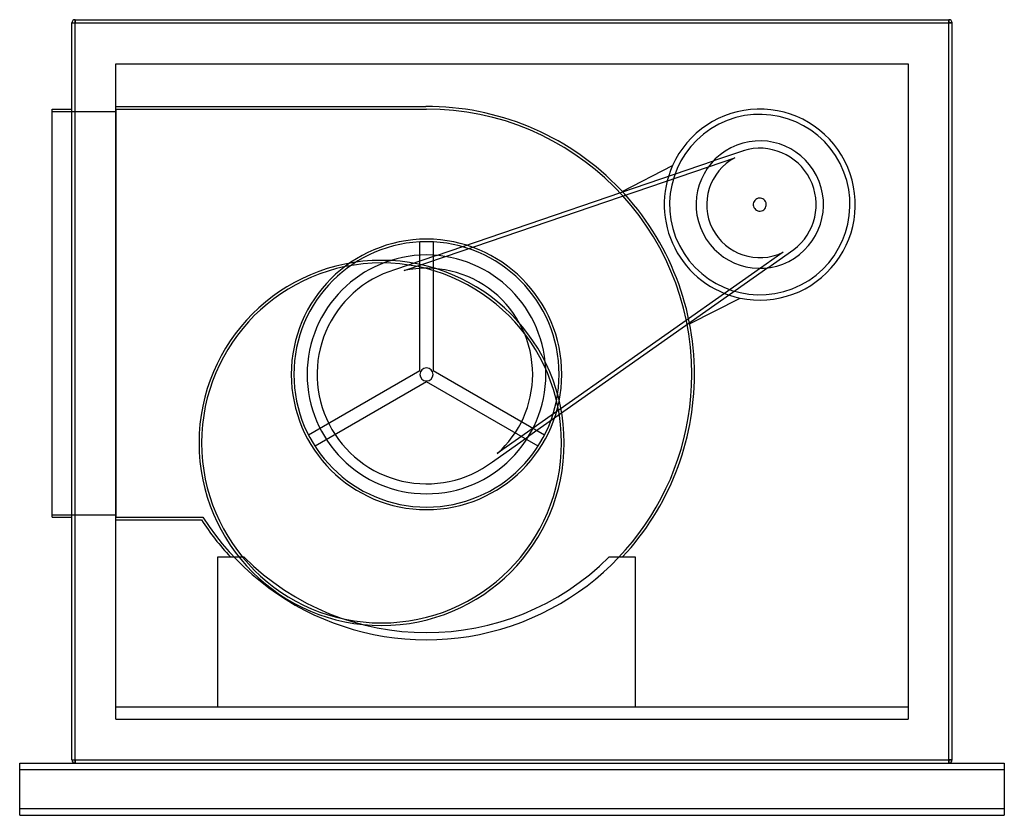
# Model space of a CAD drawing. Header units: millimetres. Extents: x -755 to 755, y -650 to 570.
import ezdxf

# ---------------------------------------------------------------- set-up
doc = ezdxf.new("R2010")
doc.units = ezdxf.units.MM
doc.layers.add('HIDDEN', color=7, linetype='Continuous')
doc.layers.add('THICK', color=7, linetype='Continuous')

msp = doc.modelspace()

# ---------------------------------------------------------------- linework, layer by layer
at = {"layer": 'HIDDEN'}
for p, q in [((-675, 565), (-670, 565)), ((-675, 565), (-675, 565)), ((-670, 570), (-670, 565)), ((-670, 570), (-670, 570)), ((-670, 565), (670, 565)), ((-670, -565), (-670, 565)), ((670, 570), (670, 565)), ((670, 570), (670, 570)), ((670, 565), (675, 565)), ((670, -565), (670, 565)), ((675, 565), (675, 565)), ((-607.5, 502.5), (-607.5, 502.5)), ((-607.5, -502.5), (-607.5, 502.5)), ((-607.5, 502.5), (607.5, 502.5)), ((607.5, 502.5), (607.5, -502.5)), ((607.5, 502.5), (607.5, 502.5)), ((-705, 433), (-705, 433)), ((-705, 429), (-607.5, 429)), ((-705, 429), (-705, 429)), ((-675, 433), (-675, 433)), ((-607.5, 437), (-607.5, 437)), ((-607.5, 437), (-132.1, 437)), ((-607.5, 433), (-131.1, 433)), ((-607.5, 433), (-607.5, 433)), ((-607.5, 433), (-607.5, -193)), ((-607.5, 429), (-607.5, 429)), ((-132.1, 437), (-132.1, 437)), ((-132.1, 437), (-132.1, 437)), ((-132.1, 437), (-132.1, 437)), ((-131.1, 433), (-131.1, 433)), ((354.8, 369.1), (309, 353.5)), ((354.8, 369.1), (354.8, 369.1)), ((-115.6, 208.6), (309, 353.5)), ((301.5, 344.6), (341.8, 358.4)), ((341.8, 358.4), (341.8, 358.4)), ((-102, 206.9), (301.5, 344.6)), ((168.9, 306.8), (246.3, 346.3)), ((246.3, 346.3), (246.3, 346.3)), ((168.9, 306.8), (168.9, 306.8)), ((-141.1, 31.9), (-141.1, 229.3)), ((-141.1, 229.3), (-141.1, 229.3)), ((-121.1, 229.3), (-121.1, 31.9)), ((-121.1, 229.3), (-121.1, 229.3)), ((415.7, 213.4), (380.9, 188.9)), ((392.4, 189.7), (432, 217.6)), ((415.7, 213.4), (415.7, 213.4)), ((432, 217.6), (432, 217.6)), ((-115.6, 208.6), (-180.1, 186.5)), ((-165.6, 185.2), (-102, 206.9)), ((-180.1, 186.5), (-180.1, 186.5)), ((-165.6, 185.2), (-165.6, 185.2)), ((392.4, 189.7), (25.6, -68.6)), ((380.9, 188.9), (32.3, -56.6)), ((272.4, 103.8), (349.7, 143.2)), ((349.7, 143.2), (349.7, 143.2)), ((272.4, 103.8), (272.4, 103.8)), ((-312.1, -66.8), (-141.1, 31.9)), ((-141.1, 31.9), (-141.1, 31.9)), ((-121.1, 31.9), (49.9, -66.8)), ((-121.1, 31.9), (-121.1, 31.9)), ((-131.1, 14.6), (-302.1, -84.2)), ((-131.1, 14.6), (-131.1, 14.6)), ((39.9, -84.2), (-131.1, 14.6)), ((32.3, -56.6), (-22.7, -95.3)), ((-312.1, -66.8), (-312.1, -66.8)), ((-30.1, -107.9), (25.6, -68.6)), ((49.9, -66.8), (49.9, -66.8)), ((-302.1, -84.2), (-302.1, -84.2)), ((39.9, -84.2), (39.9, -84.2)), ((-22.7, -95.3), (-22.7, -95.3)), ((-30.1, -107.9), (-30.1, -107.9)), ((-705, -189), (-607.5, -189)), ((-705, -189), (-705, -189)), ((-705, -193), (-705, -193)), ((-675, -193), (-675, -193)), ((-607.5, -189), (-607.5, -189)), ((-607.5, -193), (-607.5, -193)), ((-607.5, -193), (-474, -193)), ((-474, -193), (-474, -193)), ((-607.5, -197), (-607.5, -197)), ((-607.5, -197), (-476.2, -197)), ((-476.2, -197), (-476.2, -197)), ((-451, -253.8), (-451, -253.8)), ((-451, -253.8), (-411, -253.8)), ((-451, -483.5), (-451, -253.8)), ((-431.9, -253.8), (-431.9, -253.8)), ((-411, -253.8), (-411, -253.8)), ((-411, -253.8), (-411, -253.8)), ((148.8, -253.8), (148.8, -253.8)), ((148.8, -253.8), (148.8, -253.8)), ((148.8, -253.8), (188.8, -253.8)), ((169.7, -253.8), (169.7, -253.8)), ((188.8, -253.8), (188.8, -253.8)), ((188.8, -253.8), (188.8, -483.5)), ((-607.5, -483.5), (-607.5, -483.5)), ((-607.5, -483.5), (-607.5, -483.5)), ((-607.5, -483.5), (607.5, -483.5)), ((-451, -483.5), (-451, -483.5)), ((-451, -483.5), (188.8, -483.5)), ((-451, -483.5), (-451, -483.5)), ((-451, -483.5), (-451, -483.5)), ((188.8, -483.5), (188.8, -483.5)), ((188.8, -483.5), (188.8, -483.5)), ((188.8, -483.5), (188.8, -483.5)), ((607.5, -483.5), (607.5, -483.5)), ((607.5, -483.5), (607.5, -483.5)), ((-607.5, -502.5), (-607.5, -502.5)), ((-607.5, -502.5), (-607.5, -502.5)), ((-607.5, -502.5), (-607.5, -502.5)), ((-607.5, -502.5), (607.5, -502.5)), ((607.5, -502.5), (607.5, -502.5)), ((607.5, -502.5), (607.5, -502.5)), ((607.5, -502.5), (607.5, -502.5)), ((-755, -570), (-755, -570)), ((-755, -570), (-755, -570)), ((-675, -565), (-675, -565)), ((-675, -565), (-670, -565)), ((-670.1, -570), (-670.1, -570)), ((-670.1, -570), (-670.1, -570)), ((-670, -565), (670, -565)), ((-670, -565), (-670, -570)), ((-670, -570), (-670, -570)), ((-670, -570), (-670, -570)), ((-670, -570), (-670, -570)), ((670, -565), (675, -565)), ((670, -565), (670, -570)), ((670, -570), (670, -570)), ((670, -570), (670, -570)), ((670, -570), (670, -570)), ((670.1, -570), (670.1, -570)), ((670.1, -570), (670.1, -570)), ((675, -565), (675, -565)), ((755, -570), (755, -570)), ((755, -570), (755, -570)), ((-755, -580), (-755, -580)), ((-755, -580), (-755, -580)), ((755, -580), (755, -580)), ((755, -580), (755, -580)), ((-755, -640), (-755, -640)), ((-755, -640), (-755, -640)), ((755, -640), (755, -640)), ((755, -640), (755, -640)), ((-755, -650), (-755, -650)), ((-755, -650), (-755, -650)), ((755, -650), (755, -650)), ((755, -650), (755, -650))]:
    msp.add_line(p, q, dxfattribs=at)
for centre, radius, start, end in [((-131.1, 26.1), 410.9, 0, 90.1394), ((-131.1, 26.1), 406.9, 0, 90), ((380, 286.5), 146.5, 27, 155.9424), ((380, 286.5), 138.3, 27, 117), ((380, 286.5), 138.3, 27, 117), ((380, 286.5), 138.3, 117, 207), ((380, 286.5), 138.3, 117, 207), ((380, 286.5), 97.7, 27, 207), ((380, 286.5), 86.4, 27, 107), ((380, 286.5), 138.3, 207, 27), ((380, 286.5), 138.3, 207, 27), ((380, 286.5), 81.4, 118.0266, 207), ((380, 286.5), 146.5, 258.0576, 27), ((380, 286.5), 146.5, 155.9424, 207), ((380, 286.5), 146.5, 155.9424, 207), ((380, 286.5), 97.7, 207, 27), ((380, 286.5), 86.4, 307, 27), ((380, 286.5), 10, 27, 207), ((380, 286.5), 10, 207, 27), ((380, 286.5), 81.4, 207, 295.9734), ((-131.1, 26.1), 207.4, 0, 180), ((-131.1, 26.1), 203.4, 0, 180), ((380, 286.5), 146.5, 207, 258.0576), ((380, 286.5), 146.5, 207, 258.0576), ((-200, -79), 280, 0, 180), ((-200, -79), 276, 0, 180), ((-131.1, 26.1), 183.1, 0, 180), ((-131.1, 26.1), 167.8, 107, 207), ((-131.1, 26.1), 162.8, 0, 102.2318), ((-131.1, 26.1), 10, 0, 180), ((-131.1, 26.1), 406.9, 212.579, 0), ((-131.1, 26.1), 207.4, 180, 0), ((-131.1, 26.1), 203.4, 180, 0), ((-131.1, 26.1), 183.1, 180, 0), ((-131.1, 26.1), 10, 180, 0), ((-131.1, 26.1), 162.8, 311.7682, 0), ((-131.1, 26.1), 410.9, 317.0552, 0), ((-131.1, 26.1), 167.8, 207, 307), ((-200, -79), 280, 180, 0), ((-200, -79), 276, 180, 0), ((-131.1, 26.1), 410.9, 212.885, 222.9448), ((-131.1, 26.1), 395.9, 225, 315)]:
    msp.add_arc(centre, radius, start, end, dxfattribs=at)
at = {"layer": 'THICK'}
for p, q in [((-675, 565), (-670, 565)), ((-675, -565), (-675, 565)), ((-670, 570), (670, 570)), ((-670, 565), (-670, 570)), ((-670, 565), (670, 565)), ((-670, -565), (-670, 565)), ((670, 565), (670, 570)), ((675, 565), (670, 565)), ((670, -565), (670, 565)), ((675, -565), (675, 565)), ((-705, -193), (-705, 433)), ((-705, 433), (-675, 433)), ((-705, -193), (-675, -193)), ((-755, -570), (-670.1, -570)), ((-755, -580), (-755, -570)), ((-675, -565), (-670, -565)), ((-670, -570), (-670, -565)), ((-670, -565), (670, -565)), ((-670, -570), (670, -570)), ((670, -570), (670, -565)), ((675, -565), (670, -565)), ((670.1, -570), (755, -570)), ((755, -570), (755, -580)), ((-755, -580), (755, -580)), ((-755, -640), (-755, -580)), ((755, -580), (755, -640)), ((755, -640), (-755, -640)), ((-755, -650), (-755, -640)), ((755, -640), (755, -650)), ((-755, -650), (755, -650))]:
    msp.add_line(p, q, dxfattribs=at)
for centre, start, end in [((-670, 565), 90, 180), ((670, 565), 0, 90), ((-670, -565), 180, 270), ((670, -565), 270, 0)]:
    msp.add_arc(centre, 5, start, end, dxfattribs=at)

doc.saveas('drawing.dxf')
